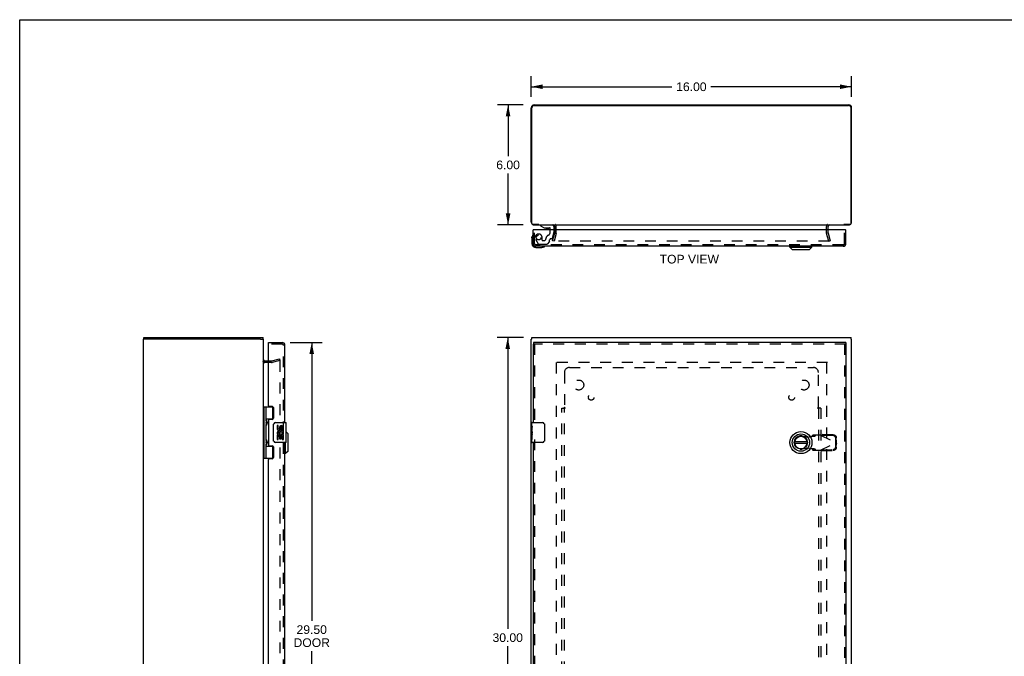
# Model space of a CAD drawing. Header units: inches. Extents: x 0 to 98.3, y 0 to 63.6.
# Tile 2 of 3: x 0 to 49.2, y 31.8 to 63.6. Entities that reach past the tile are written whole.
import ezdxf

# ---------------------------------------------------------------- set-up
doc = ezdxf.new("R2010")
doc.units = ezdxf.units.IN
doc.header["$LTSCALE"] = 5.409091
doc.header["$MEASUREMENT"] = 0
doc.linetypes.add('HIDDEN', pattern=[0.2, 0.1, -0.1])
doc.layers.get('0').update_dxf_attribs({"linetype": 'CONTINUOUS'})
for name, color, linetype in [('DEFAULT_2', 8, 'HIDDEN'), ('DIMENSIONS', 7, 'CONTINUOUS'), ('DOOR_ASSEMBLY', 7, 'CONTINUOUS'), ('SUBPANEL', 7, 'CONTINUOUS')]:
    doc.layers.add(name, color=color, linetype=linetype)
doc.styles.get("Standard").update_dxf_attribs({"font": 'arial.ttf'})
doc.dimstyles.new('DIMSTYLE_1', dxfattribs={"dimtxt": 0.433884, "dimasz": 0.578512, "dimexe": 0.09, "dimexo": 0.07, "dimgap": 0.0375, "dimtad": 0, "dimtih": 1, "dimtoh": 1, "dimzin": 4, "dimdsep": 46, "dimtxsty": 'Standard', "dimblk": '_FILLED', "dimblk1": '_FILLED', "dimblk2": '_FILLED', "dimcen": 0.09, "dimadec": 3, "dimazin": 1, "dimtfac": 1, "dimtdec": 3, "dimtofl": 0, "dimtmove": 0, "dimatfit": 3, "dimldrblk": '_FILLED', "dimfxl": 0, "dimtolj": 1, "dimtzin": 4, "dimarcsym": 0})

# ---------------------------------------------------------------- blocks, each defined once
blk = doc.blocks.new('_FILLED')
at = {"color": 0, "linetype": 'ByBlock'}
blk.add_solid([(0, 0), (-1, 0.2), (-1, -0.2)], dxfattribs=at)
blk = doc.blocks.new('*D1')
at = {"layer": 'DIMENSIONS', "color": 2, "linetype": 'Continuous'}
for p, q in [((25.546, 59.783), (25.546, 60.806)), ((41.546, 59.783), (41.546, 60.806)), ((25.546, 60.285), (32.571, 60.285)), ((41.546, 60.285), (34.521, 60.285))]:
    blk.add_line(p, q, dxfattribs=at)
at = {"layer": 'DIMENSIONS', "color": 2, "linetype": 'Continuous', "xscale": 0.5785123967, "yscale": 0.5785123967, "zscale": 0.5785123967, "rotation": 180}
blk.add_blockref('_FILLED', (25.546, 60.285), dxfattribs=at)
at = {"layer": 'DIMENSIONS', "color": 2, "linetype": 'Continuous', "xscale": 0.5785123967, "yscale": 0.5785123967, "zscale": 0.5785123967}
blk.add_blockref('_FILLED', (41.546, 60.285), dxfattribs=at)
at = {"layer": 'DIMENSIONS', "color": 2, "linetype": 'Continuous', "insert": (33.546, 60.502), "char_height": 0.4339, "width": 1.51618, "attachment_point": 2, "line_spacing_factor": 0.9}
blk.add_mtext('16.00', dxfattribs=at)
blk = doc.blocks.new('*D2')
at = {"layer": 'DIMENSIONS', "color": 2, "linetype": 'Continuous'}
for p, q in [((25.156, 47.752), (23.853, 47.752)), ((24.374, 47.752), (24.374, 33.186)), ((24.374, 17.752), (24.374, 32.318)), ((25.156, 17.752), (23.853, 17.752))]:
    blk.add_line(p, q, dxfattribs=at)
at = {"layer": 'DIMENSIONS', "color": 2, "linetype": 'Continuous', "xscale": 0.5785123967, "yscale": 0.5785123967, "zscale": 0.5785123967}
for p, rotation in [((24.374, 47.752), 90), ((24.374, 17.752), 270)]:
    blk.add_blockref('_FILLED', p, dxfattribs=dict(at, rotation=rotation))
at = {"layer": 'DIMENSIONS', "color": 2, "linetype": 'Continuous', "insert": (24.374, 32.969), "char_height": 0.4339, "width": 1.51618, "attachment_point": 2, "line_spacing_factor": 0.9}
blk.add_mtext('30.00', dxfattribs=at)
blk = doc.blocks.new('*D3')
at = {"layer": 'DIMENSIONS', "color": 2, "linetype": 'Continuous'}
for p, q in [((25.141, 59.378), (23.87, 59.378)), ((24.391, 59.378), (24.391, 56.812)), ((24.391, 53.378), (24.391, 55.944)), ((25.141, 53.378), (23.87, 53.378))]:
    blk.add_line(p, q, dxfattribs=at)
at = {"layer": 'DIMENSIONS', "color": 2, "linetype": 'Continuous', "xscale": 0.5785123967, "yscale": 0.5785123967, "zscale": 0.5785123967}
for p, rotation in [((24.391, 59.378), 90), ((24.391, 53.378), 270)]:
    blk.add_blockref('_FILLED', p, dxfattribs=dict(at, rotation=rotation))
at = {"layer": 'DIMENSIONS', "color": 2, "linetype": 'Continuous', "insert": (24.391, 56.595), "char_height": 0.4339, "width": 1.17907, "attachment_point": 2, "line_spacing_factor": 0.9}
blk.add_mtext('6.00', dxfattribs=at)
blk = doc.blocks.new('*D4')
at = {"layer": 'DIMENSIONS', "color": 2, "linetype": 'Continuous'}
for p, q in [((13.514, 47.502), (15.105, 47.502)), ((14.585, 47.502), (14.585, 33.587)), ((14.585, 18.002), (14.585, 32.068)), ((13.514, 18.002), (15.105, 18.002))]:
    blk.add_line(p, q, dxfattribs=at)
at = {"layer": 'DIMENSIONS', "color": 2, "linetype": 'Continuous', "xscale": 0.5785123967, "yscale": 0.5785123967, "zscale": 0.5785123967}
for p, rotation in [((14.585, 47.502), 90), ((14.585, 18.002), 270)]:
    blk.add_blockref('_FILLED', p, dxfattribs=dict(at, rotation=rotation))
at = {"layer": 'DIMENSIONS', "color": 2, "linetype": 'Continuous', "insert": (14.585, 33.37), "char_height": 0.4339, "width": 1.81618, "attachment_point": 2, "line_spacing_factor": 0.9}
blk.add_mtext('29.50\\PDOOR', dxfattribs=at)

msp = doc.modelspace()

# ---------------------------------------------------------------- linework, layer by layer
at = {"color": 7, "linetype": 'Continuous'}
for p, q in [((0, 0), (0, 63.636)), ((0, 63.636), (98.347, 63.636)), ((25.917, 53.398), (25.917, 53.378)), ((41.175, 53.378), (41.175, 53.398)), ((6.206, 47.677), (6.206, 47.752)), ((12.156, 47.677), (12.156, 47.752)), ((25.571, 47.677), (25.571, 47.752)), ((41.521, 47.677), (41.521, 47.752)), ((6.331, 47.677), (6.176, 47.677)), ((12.021, 47.677), (12.176, 47.677)), ((25.571, 47.677), (25.546, 47.677)), ((41.521, 47.677), (41.546, 47.677))]:
    msp.add_line(p, q, dxfattribs=at)
at = {"color": 3, "linetype": 'Continuous'}
for p, q in [((25.546, 53.523), (25.546, 59.233)), ((25.571, 53.458), (25.571, 59.223)), ((25.691, 59.378), (41.401, 59.378)), ((25.696, 59.348), (41.396, 59.348)), ((41.521, 53.458), (41.521, 59.223)), ((41.546, 53.523), (41.546, 59.233)), ((25.925, 53.398), (25.631, 53.398)), ((25.691, 53.378), (41.401, 53.378)), ((26.721, 53.135), (26.721, 53.308)), ((40.371, 53.135), (40.371, 53.308)), ((41.461, 53.398), (41.167, 53.398)), ((6.206, 47.752), (12.156, 47.752)), ((25.571, 47.752), (41.521, 47.752)), ((6.176, 17.827), (6.176, 47.677)), ((12.021, 47.677), (6.331, 47.677)), ((12.176, 17.827), (12.176, 47.677)), ((25.546, 17.827), (25.546, 47.677)), ((41.546, 17.827), (41.546, 47.677)), ((12.419, 46.577), (12.246, 46.577))]:
    msp.add_line(p, q, dxfattribs=at)
for centre, radius, start, end in [((25.691, 59.233), 0.145, 90, 180), ((25.696, 59.223), 0.125, 90, 180), ((41.396, 59.223), 0.125, 0, 90), ((41.401, 59.233), 0.145, 0, 90), ((25.691, 53.523), 0.145, 180, 217.0762), ((25.631, 53.458), 0.06, 180, 270), ((25.691, 53.523), 0.145, 237.5476, 270), ((26.651, 53.308), 0.07, 0, 90), ((40.441, 53.308), 0.07, 90, 180), ((41.401, 53.523), 0.145, 270, 302.4524), ((41.461, 53.458), 0.06, 270, 360), ((41.401, 53.523), 0.145, 322.9238, 360), ((12.246, 46.647), 0.07, 180, 270)]:
    msp.add_arc(centre, radius, start, end, dxfattribs=at)
at = {"layer": 'DEFAULT_2', "color": 8, "linetype": 'HIDDEN'}
for p, q in [((26.721, 52.979), (26.721, 53.135)), ((26.796, 52.979), (26.796, 53.308)), ((40.296, 52.979), (40.296, 53.308)), ((40.371, 52.979), (40.371, 53.135)), ((26.617, 52.585), (26.72, 52.969)), ((26.792, 52.95), (26.689, 52.565)), ((40.403, 52.565), (40.3, 52.95)), ((40.373, 52.969), (40.476, 52.585)), ((26.689, 52.565), (26.617, 52.585)), ((40.429, 52.565), (26.664, 52.565)), ((40.403, 52.565), (40.476, 52.585)), ((12.575, 46.502), (12.246, 46.502)), ((12.575, 46.577), (12.419, 46.577)), ((12.585, 46.579), (12.969, 46.682)), ((12.989, 46.609), (12.604, 46.506)), ((12.969, 46.682), (12.989, 46.609)), ((12.989, 46.577), (12.989, 18.928)), ((40.351, 46.502), (26.741, 46.502)), ((26.796, 46.499), (26.796, 19.005)), ((40.296, 46.499), (40.296, 19.005))]:
    msp.add_line(p, q, dxfattribs=at)
for points in [[(12.969, 46.597), (12.968, 46.597), (12.966, 46.596), (12.965, 46.596)], [(12.973, 46.596), (12.971, 46.597), (12.97, 46.597), (12.969, 46.597)], [(12.973, 46.596), (12.975, 46.596), (12.977, 46.595), (12.978, 46.594), (12.98, 46.594), (12.981, 46.592), (12.982, 46.591), (12.984, 46.59), (12.985, 46.589), (12.986, 46.587), (12.987, 46.585), (12.987, 46.584), (12.988, 46.582), (12.988, 46.58), (12.989, 46.579), (12.989, 46.577)]]:
    msp.add_lwpolyline(points, dxfattribs=at)
for centre, radius, start, end in [((26.651, 53.308), 0.145, 0, 43.5261), ((40.441, 53.308), 0.145, 136.4739, 180), ((26.681, 52.979), 0.04, 345, 360), ((26.681, 52.979), 0.115, 345, 360), ((40.411, 52.979), 0.115, 180, 195), ((40.411, 52.979), 0.04, 180, 195), ((12.246, 46.647), 0.145, 222.9858, 270), ((12.575, 46.617), 0.04, 270, 285), ((12.575, 46.617), 0.115, 270, 285)]:
    msp.add_arc(centre, radius, start, end, dxfattribs=at)
at = {"layer": 'DOOR_ASSEMBLY', "color": 3, "linetype": 'Continuous'}
for p, q in [((25.641, 52.445), (25.641, 53.135)), ((41.238, 53.135), (25.669, 53.135)), ((41.266, 52.445), (41.266, 53.135)), ((41.131, 52.31), (25.776, 52.31)), ((12.419, 47.502), (13.109, 47.502)), ((12.419, 44.344), (12.419, 47.412)), ((13.244, 43.502), (13.244, 47.367)), ((25.641, 47.427), (25.641, 43.502)), ((41.253, 47.502), (25.654, 47.502)), ((41.266, 47.427), (41.266, 18.077)), ((12.45, 44.313), (12.606, 44.313)), ((12.669, 44.25), (12.669, 43.723)), ((12.419, 43.629), (12.419, 42.376)), ((12.606, 43.66), (12.45, 43.66)), ((12.45, 42.345), (12.606, 42.345)), ((13.244, 23.002), (13.244, 42.502)), ((25.641, 42.502), (25.641, 23.002)), ((12.669, 42.282), (12.669, 41.755)), ((12.419, 23.844), (12.419, 41.661)), ((12.606, 41.692), (12.45, 41.692))]:
    msp.add_line(p, q, dxfattribs=at)
at = {"layer": 'DOOR_ASSEMBLY', "color": 7, "linetype": 'Continuous'}
for p, q in [((25.669, 53.135), (25.641, 53.135)), ((26.015, 53.378), (26.015, 53.338)), ((26.015, 53.338), (26.185, 53.24)), ((26.185, 53.24), (26.467, 53.24)), ((26.279, 53.223), (26.419, 53.223)), ((26.499, 53.135), (26.499, 53.208)), ((26.684, 53.299), (26.684, 53.135)), ((41.238, 53.135), (41.266, 53.135)), ((25.581, 52.739), (25.584, 52.777)), ((25.581, 52.739), (25.581, 52.45)), ((25.781, 52.25), (26.071, 52.25)), ((26.109, 52.253), (26.071, 52.25)), ((38.465, 52.27), (38.465, 52.31)), ((38.465, 52.27), (39.567, 52.27)), ((38.583, 52.152), (38.465, 52.27)), ((38.583, 52.152), (39.449, 52.152)), ((39.449, 52.152), (39.567, 52.27)), ((39.567, 52.27), (39.567, 52.31)), ((12.419, 47.427), (12.419, 47.502)), ((12.434, 47.427), (12.419, 47.427)), ((25.641, 47.427), (25.654, 47.427)), ((25.654, 47.502), (25.654, 47.427)), ((41.253, 47.502), (41.253, 47.427)), ((41.266, 47.427), (41.253, 47.427)), ((12.176, 44.282), (12.66, 44.282)), ((12.216, 41.723), (12.216, 44.282)), ((12.314, 43.585), (12.314, 44.282)), ((12.629, 44.282), (12.629, 43.691)), ((12.314, 43.691), (12.661, 43.691)), ((12.314, 42.601), (12.314, 43.404)), ((12.328, 43.402), (12.327, 43.399)), ((12.33, 43.406), (12.328, 43.402)), ((12.329, 43.585), (12.33, 43.581)), ((12.33, 43.581), (12.337, 43.565)), ((12.333, 43.414), (12.33, 43.406)), ((12.331, 43.565), (12.331, 43.564)), ((12.331, 43.424), (12.331, 43.564)), ((12.331, 43.424), (12.331, 43.423)), ((12.335, 43.42), (12.333, 43.414)), ((12.338, 43.426), (12.335, 43.42)), ((12.337, 43.565), (12.339, 43.561)), ((12.339, 43.43), (12.338, 43.426)), ((12.341, 43.434), (12.339, 43.43)), ((12.343, 43.438), (12.341, 43.434)), ((12.603, 43.682), (12.603, 43.66)), ((12.603, 43.682), (12.654, 43.682)), ((12.679, 42.602), (12.679, 43.402)), ((12.779, 43.502), (13.289, 43.502)), ((12.854, 43.348), (12.854, 43.212)), ((12.917, 43.348), (12.854, 43.348)), ((12.917, 43.212), (12.917, 43.348)), ((12.982, 43.274), (12.982, 43.205)), ((13.167, 43.117), (13.167, 43.274)), ((13.304, 42.517), (13.304, 43.487)), ((25.581, 43.343), (25.581, 43.487)), ((25.581, 43.087), (25.581, 43.34)), ((25.59, 43.285), (25.581, 43.285)), ((25.591, 43.117), (25.591, 43.274)), ((25.596, 43.502), (26.106, 43.502)), ((26.206, 43.402), (26.206, 42.602)), ((12.854, 42.887), (12.854, 42.656)), ((12.873, 42.887), (12.854, 42.887)), ((12.907, 42.887), (12.934, 42.906)), ((12.907, 42.887), (13.167, 42.887)), ((12.917, 42.656), (12.917, 42.824)), ((12.917, 42.824), (12.982, 42.824)), ((12.982, 42.824), (12.982, 42.688)), ((13.043, 43.212), (13.043, 43.254)), ((13.043, 42.688), (13.043, 42.824)), ((13.043, 42.824), (13.106, 42.824)), ((13.098, 42.923), (13.156, 42.898)), ((13.106, 43.117), (13.106, 43.254)), ((13.106, 43.117), (13.167, 43.117)), ((13.106, 42.656), (13.106, 42.824)), ((13.167, 42.934), (13.167, 42.987)), ((13.167, 42.656), (13.167, 42.887)), ((13.402, 42.935), (13.304, 43.032)), ((13.402, 42.069), (13.402, 42.935)), ((25.581, 43.117), (25.591, 43.117)), ((25.581, 42.517), (25.581, 43.085)), ((25.584, 43.055), (25.581, 43.055)), ((25.581, 42.923), (25.591, 42.923)), ((25.581, 42.887), (25.591, 42.887)), ((25.581, 42.824), (25.591, 42.824)), ((25.591, 42.934), (25.591, 42.987)), ((25.591, 42.656), (25.591, 42.887)), ((12.314, 41.723), (12.314, 42.42)), ((12.314, 42.313), (12.661, 42.313)), ((12.328, 42.418), (12.327, 42.415)), ((12.33, 42.422), (12.328, 42.418)), ((12.329, 42.601), (12.33, 42.597)), ((12.33, 42.597), (12.337, 42.581)), ((12.333, 42.429), (12.33, 42.422)), ((12.331, 42.581), (12.331, 42.58)), ((12.331, 42.44), (12.331, 42.58)), ((12.331, 42.44), (12.331, 42.439)), ((12.335, 42.435), (12.333, 42.429)), ((12.338, 42.442), (12.335, 42.435)), ((12.337, 42.581), (12.339, 42.577)), ((12.339, 42.446), (12.338, 42.442)), ((12.339, 42.577), (12.34, 42.572)), ((12.341, 42.45), (12.339, 42.446)), ((12.343, 42.454), (12.341, 42.45)), ((12.603, 42.345), (12.603, 42.322)), ((12.654, 42.322), (12.603, 42.322)), ((12.629, 42.313), (12.629, 41.723)), ((13.289, 42.502), (12.779, 42.502)), ((12.854, 42.656), (12.917, 42.656)), ((12.982, 42.688), (13.043, 42.688)), ((13.106, 42.656), (13.167, 42.656)), ((13.283, 41.951), (13.283, 42.502)), ((25.581, 42.656), (25.591, 42.656)), ((26.106, 42.502), (25.596, 42.502)), ((39.328, 42.541), (38.703, 42.541)), ((39.328, 42.462), (38.703, 42.462)), ((13.283, 41.951), (13.244, 41.951)), ((13.402, 42.069), (13.283, 41.951)), ((12.176, 41.723), (12.66, 41.723))]:
    msp.add_line(p, q, dxfattribs=at)
at = {"layer": 'DOOR_ASSEMBLY', "color": 8, "linetype": 'HIDDEN'}
for p, q in [((25.716, 52.445), (25.716, 53.135)), ((26.015, 53.378), (26.605, 53.378)), ((26.499, 53.027), (26.499, 53.135)), ((26.684, 53.135), (26.684, 53.004)), ((41.191, 52.445), (41.191, 53.135)), ((25.763, 52.659), (25.893, 52.433)), ((26.093, 52.614), (26.093, 52.748)), ((26.467, 52.557), (26.467, 52.63)), ((26.58, 52.689), (26.527, 52.689)), ((26.61, 52.712), (26.68, 52.972)), ((41.131, 52.385), (25.776, 52.385)), ((25.928, 52.413), (26.313, 52.413)), ((26.109, 52.599), (26.193, 52.599)), ((26.463, 52.546), (26.342, 52.425)), ((13.109, 47.427), (12.434, 47.427)), ((13.169, 18.137), (13.169, 47.367)), ((41.253, 47.427), (25.654, 47.427)), ((25.716, 47.427), (25.716, 43.347)), ((41.191, 47.427), (41.191, 18.077)), ((39.076, 42.831), (39.37, 42.777)), ((39.37, 42.777), (39.567, 42.815)), ((39.612, 42.876), (39.571, 42.83)), ((39.571, 42.83), (39.726, 42.83)), ((39.986, 42.876), (39.612, 42.876)), ((39.726, 42.83), (39.767, 42.876)), ((39.986, 42.876), (40.774, 42.502)), ((40.014, 42.862), (40.034, 42.904)), ((40.605, 42.852), (40.014, 42.862)), ((40.625, 42.894), (40.034, 42.904)), ((25.716, 42.657), (25.716, 22.847)), ((39.986, 42.128), (40.774, 42.502)), ((40.767, 42.505), (40.764, 42.698)), ((40.764, 42.306), (40.767, 42.499)), ((40.787, 42.546), (40.767, 42.505)), ((40.767, 42.499), (40.787, 42.457)), ((40.778, 42.517), (40.774, 42.502)), ((40.774, 42.502), (40.778, 42.487)), ((40.787, 42.546), (40.784, 42.739)), ((40.784, 42.264), (40.787, 42.457)), ((40.787, 42.546), (40.785, 42.539)), ((39.37, 42.226), (39.076, 42.172)), ((39.567, 42.188), (39.37, 42.226)), ((39.726, 42.174), (39.571, 42.174)), ((39.571, 42.174), (39.612, 42.128)), ((39.612, 42.128), (39.986, 42.128)), ((39.767, 42.128), (39.726, 42.174)), ((40.014, 42.141), (40.605, 42.151)), ((40.034, 42.1), (40.014, 42.141)), ((40.034, 42.1), (40.625, 42.11))]:
    msp.add_line(p, q, dxfattribs=at)
at = {"layer": 'DOOR_ASSEMBLY', "color": 7, "linetype": 'Continuous'}
for points in [[(12.314, 43.64), (12.314, 43.639), (12.314, 43.638), (12.314, 43.637), (12.314, 43.636), (12.314, 43.635), (12.314, 43.634), (12.314, 43.633), (12.314, 43.632), (12.315, 43.631), (12.315, 43.63), (12.315, 43.629), (12.315, 43.628), (12.315, 43.627), (12.316, 43.626), (12.316, 43.624), (12.316, 43.623), (12.316, 43.622), (12.317, 43.621), (12.317, 43.619), (12.317, 43.618), (12.318, 43.617), (12.318, 43.615), (12.318, 43.614), (12.319, 43.613), (12.319, 43.611), (12.32, 43.61), (12.32, 43.608), (12.321, 43.607), (12.321, 43.605), (12.322, 43.604), (12.322, 43.602)], [(12.322, 43.386), (12.322, 43.385), (12.321, 43.383), (12.321, 43.382), (12.32, 43.38), (12.32, 43.379), (12.319, 43.378), (12.319, 43.376), (12.318, 43.375), (12.318, 43.373), (12.318, 43.372), (12.317, 43.371), (12.317, 43.369), (12.317, 43.368), (12.316, 43.367), (12.316, 43.366), (12.316, 43.364), (12.316, 43.363), (12.315, 43.362), (12.315, 43.361), (12.315, 43.36), (12.315, 43.359), (12.315, 43.358), (12.314, 43.357), (12.314, 43.356), (12.314, 43.355), (12.314, 43.354), (12.314, 43.353), (12.314, 43.352), (12.314, 43.351), (12.314, 43.35), (12.314, 43.349)], [(12.327, 43.589), (12.327, 43.589), (12.329, 43.585)], [(12.339, 43.561), (12.34, 43.557), (12.341, 43.554)], [(12.341, 43.554), (12.343, 43.55), (12.343, 43.548), (12.344, 43.546), (12.345, 43.544), (12.346, 43.542), (12.346, 43.54), (12.347, 43.538), (12.348, 43.537), (12.348, 43.535), (12.349, 43.533), (12.349, 43.531), (12.35, 43.529), (12.35, 43.528), (12.351, 43.526), (12.351, 43.524), (12.352, 43.523), (12.352, 43.521), (12.352, 43.52), (12.353, 43.518), (12.353, 43.517), (12.353, 43.515), (12.354, 43.514), (12.354, 43.513), (12.354, 43.511), (12.354, 43.51), (12.355, 43.508), (12.355, 43.507), (12.355, 43.506), (12.355, 43.504), (12.355, 43.503), (12.355, 43.502), (12.355, 43.501), (12.355, 43.499), (12.355, 43.498), (12.355, 43.497), (12.355, 43.496), (12.355, 43.494), (12.355, 43.493), (12.355, 43.492), (12.355, 43.491), (12.355, 43.489), (12.355, 43.488), (12.355, 43.487), (12.355, 43.486), (12.355, 43.484), (12.355, 43.483), (12.355, 43.482), (12.355, 43.48), (12.354, 43.479), (12.354, 43.478), (12.354, 43.476), (12.354, 43.475), (12.353, 43.473), (12.353, 43.472), (12.353, 43.471), (12.352, 43.469), (12.352, 43.467), (12.352, 43.466), (12.351, 43.464), (12.351, 43.463), (12.35, 43.461), (12.35, 43.459), (12.349, 43.458), (12.349, 43.456), (12.348, 43.454), (12.348, 43.452), (12.347, 43.45), (12.346, 43.448), (12.346, 43.447), (12.345, 43.445), (12.344, 43.443), (12.343, 43.44), (12.343, 43.438)], [(12.679, 43.402), (12.679, 43.409), (12.68, 43.415), (12.681, 43.421), (12.682, 43.427), (12.684, 43.433), (12.686, 43.438)], [(25.581, 43.343), (25.581, 43.34), (25.582, 43.336), (25.583, 43.33), (25.584, 43.324), (25.585, 43.317), (25.587, 43.31), (25.588, 43.301), (25.589, 43.293), (25.59, 43.284), (25.591, 43.274)], [(26.2, 43.438), (26.202, 43.433), (26.203, 43.427), (26.204, 43.421), (26.205, 43.415), (26.206, 43.409), (26.206, 43.402)], [(25.581, 43.087), (25.581, 43.08), (25.582, 43.072), (25.583, 43.064), (25.584, 43.056), (25.585, 43.047), (25.586, 43.038), (25.587, 43.029), (25.588, 43.02), (25.589, 43.011), (25.59, 43.002), (25.591, 42.994), (25.591, 42.987)], [(25.591, 42.934), (25.591, 42.928), (25.59, 42.921), (25.59, 42.915), (25.589, 42.909), (25.589, 42.904), (25.588, 42.898)], [(12.314, 42.656), (12.314, 42.655), (12.314, 42.654), (12.314, 42.653), (12.314, 42.652), (12.314, 42.651), (12.314, 42.65), (12.314, 42.649), (12.314, 42.648), (12.315, 42.647), (12.315, 42.646), (12.315, 42.645), (12.315, 42.644), (12.315, 42.642), (12.316, 42.641), (12.316, 42.64), (12.316, 42.639), (12.316, 42.638), (12.317, 42.636), (12.317, 42.635), (12.317, 42.634), (12.318, 42.633), (12.318, 42.631), (12.318, 42.63), (12.319, 42.628), (12.319, 42.627), (12.32, 42.626), (12.32, 42.624), (12.321, 42.623), (12.321, 42.621), (12.322, 42.619), (12.322, 42.618)], [(12.322, 42.402), (12.322, 42.401), (12.321, 42.399), (12.321, 42.398), (12.32, 42.396), (12.32, 42.395), (12.319, 42.393), (12.319, 42.392), (12.318, 42.39), (12.318, 42.389), (12.318, 42.388), (12.317, 42.386), (12.317, 42.385), (12.317, 42.384), (12.316, 42.383), (12.316, 42.381), (12.316, 42.38), (12.316, 42.379), (12.315, 42.378), (12.315, 42.377), (12.315, 42.376), (12.315, 42.374), (12.315, 42.373), (12.314, 42.372), (12.314, 42.371), (12.314, 42.37), (12.314, 42.369), (12.314, 42.368), (12.314, 42.367), (12.314, 42.366), (12.314, 42.365), (12.314, 42.365)], [(12.327, 42.605), (12.327, 42.604), (12.329, 42.601)], [(12.34, 42.572), (12.342, 42.568), (12.343, 42.566), (12.343, 42.564), (12.344, 42.562), (12.345, 42.56), (12.346, 42.558), (12.346, 42.556), (12.347, 42.554), (12.348, 42.552), (12.348, 42.55), (12.349, 42.549), (12.349, 42.547), (12.35, 42.545), (12.35, 42.543), (12.351, 42.542), (12.351, 42.54), (12.352, 42.539), (12.352, 42.537), (12.352, 42.535), (12.353, 42.534), (12.353, 42.533), (12.353, 42.531), (12.354, 42.53), (12.354, 42.528), (12.354, 42.527), (12.354, 42.526), (12.355, 42.524), (12.355, 42.523), (12.355, 42.522), (12.355, 42.52), (12.355, 42.519), (12.355, 42.518), (12.355, 42.516), (12.355, 42.515), (12.355, 42.514), (12.355, 42.513), (12.355, 42.511), (12.355, 42.51), (12.355, 42.509), (12.355, 42.508), (12.355, 42.506), (12.355, 42.505), (12.355, 42.504), (12.355, 42.503), (12.355, 42.501), (12.355, 42.5), (12.355, 42.499), (12.355, 42.497), (12.355, 42.496), (12.354, 42.495), (12.354, 42.493), (12.354, 42.492), (12.354, 42.491), (12.353, 42.489), (12.353, 42.488), (12.353, 42.486), (12.352, 42.485), (12.352, 42.483), (12.352, 42.482), (12.351, 42.48), (12.351, 42.478), (12.35, 42.477), (12.35, 42.475), (12.349, 42.473), (12.349, 42.472), (12.348, 42.47), (12.348, 42.468), (12.347, 42.466), (12.346, 42.464), (12.346, 42.462), (12.345, 42.46), (12.344, 42.458), (12.343, 42.456), (12.343, 42.454)], [(12.686, 42.566), (12.684, 42.572), (12.682, 42.578), (12.681, 42.584), (12.68, 42.59), (12.679, 42.596), (12.679, 42.602)], [(26.206, 42.602), (26.206, 42.596), (26.205, 42.59), (26.204, 42.584), (26.203, 42.578), (26.202, 42.572), (26.2, 42.566)]]:
    msp.add_lwpolyline(points, dxfattribs=at)
at = {"layer": 'DOOR_ASSEMBLY', "color": 8, "linetype": 'HIDDEN'}
for points in [[(39.571, 42.83), (39.571, 42.827), (39.57, 42.825), (39.569, 42.822), (39.569, 42.82), (39.568, 42.818), (39.567, 42.815)], [(39.567, 42.815), (39.583, 42.816), (39.599, 42.817), (39.614, 42.818), (39.63, 42.819), (39.644, 42.82), (39.658, 42.821), (39.671, 42.822), (39.682, 42.823), (39.693, 42.824), (39.703, 42.826), (39.711, 42.827), (39.717, 42.828), (39.722, 42.829), (39.726, 42.83)], [(39.986, 42.876), (39.994, 42.881), (40.002, 42.885), (40.01, 42.89), (40.018, 42.895), (40.026, 42.899), (40.034, 42.904)], [(40.764, 42.698), (40.763, 42.713), (40.76, 42.727), (40.756, 42.742), (40.751, 42.756), (40.744, 42.77), (40.736, 42.783), (40.727, 42.795), (40.716, 42.806), (40.705, 42.816), (40.692, 42.825), (40.679, 42.833), (40.665, 42.84), (40.65, 42.845), (40.636, 42.849), (40.62, 42.851), (40.605, 42.852)], [(40.625, 42.894), (40.64, 42.893), (40.655, 42.89), (40.67, 42.886), (40.685, 42.881), (40.699, 42.875), (40.712, 42.867), (40.724, 42.858), (40.736, 42.847), (40.746, 42.836), (40.756, 42.824), (40.764, 42.811), (40.771, 42.798), (40.776, 42.784), (40.78, 42.769), (40.783, 42.754), (40.784, 42.739)], [(40.605, 42.151), (40.62, 42.152), (40.636, 42.155), (40.65, 42.159), (40.665, 42.164), (40.679, 42.17), (40.692, 42.178), (40.705, 42.187), (40.716, 42.198), (40.727, 42.209), (40.736, 42.221), (40.744, 42.234), (40.751, 42.247), (40.756, 42.261), (40.76, 42.276), (40.763, 42.291), (40.764, 42.306)], [(40.785, 42.539), (40.78, 42.524), (40.778, 42.517)], [(40.778, 42.487), (40.783, 42.472), (40.785, 42.464), (40.787, 42.457)], [(39.567, 42.188), (39.568, 42.186), (39.569, 42.183), (39.569, 42.181), (39.57, 42.179), (39.571, 42.176), (39.571, 42.174)], [(39.726, 42.174), (39.722, 42.175), (39.717, 42.176), (39.711, 42.177), (39.703, 42.178), (39.693, 42.179), (39.682, 42.18), (39.671, 42.181), (39.658, 42.182), (39.644, 42.183), (39.63, 42.184), (39.614, 42.185), (39.599, 42.186), (39.583, 42.187), (39.567, 42.188)], [(40.034, 42.1), (40.026, 42.104), (40.018, 42.109), (40.01, 42.113), (40.002, 42.118), (39.994, 42.123), (39.986, 42.128)], [(40.784, 42.264), (40.783, 42.249), (40.78, 42.234), (40.776, 42.22), (40.771, 42.206), (40.764, 42.192), (40.756, 42.179), (40.746, 42.167), (40.736, 42.156), (40.724, 42.146), (40.712, 42.137), (40.699, 42.129), (40.685, 42.122), (40.67, 42.117), (40.655, 42.113), (40.64, 42.111), (40.625, 42.11)]]:
    msp.add_lwpolyline(points, dxfattribs=at)
msp.add_circle((25.916, 52.748), 0.117, dxfattribs=at)
at = {"layer": 'DOOR_ASSEMBLY', "color": 7, "linetype": 'Continuous'}
for radius in [0.551, 0.433, 0.329, 0.317]:
    msp.add_circle((39.016, 42.502), radius, dxfattribs=at)
for centre, radius, start, end in [((26.279, 53.313), 0.09, 234.5318, 270), ((26.419, 53.313), 0.09, 270, 305.2253), ((26.467, 53.208), 0.0317, 0, 90), ((26.605, 53.299), 0.0787, 0, 90), ((25.831, 52.739), 0.25, 149.1101, 180), ((25.63, 52.86), 0.015, 96.3796, 149.1101), ((25.626, 52.86), 0.015, 0, 83.6204), ((25.781, 52.45), 0.2, 180, 270), ((26.071, 52.5), 0.25, 270, 300.8899), ((26.191, 52.295), 0.015, 6.3796, 90), ((26.191, 52.298), 0.015, 300.8899, 353.6204), ((12.241, 43.564), 0.09, 0.672, 35.4682), ((12.241, 43.424), 0.09, 324.5318, 359.328), ((12.779, 43.402), 0.1, 90, 158.8004), ((13.075, 43.254), 0.0943, 71.7267, 167.4338), ((13.074, 43.254), 0.0314, 0, 180.0485), ((13.075, 43.254), 0.0943, 12.5402, 71.701), ((13.289, 43.487), 0.015, 0, 90), ((25.596, 43.487), 0.015, 90, 180), ((26.106, 43.402), 0.1, 21.1999, 90), ((12.949, 43.212), 0.0943, 180, 360), ((13.008, 42.96), 0.154, 161.4199, 206.1963), ((13.012, 42.96), 0.157, 9.7031, 161.8791), ((13.012, 42.96), 0.157, 205.737, 207.8532), ((12.949, 43.212), 0.0314, 180, 261.2295), ((13.012, 42.96), 0.0943, 336.5966, 215.1122), ((12.948, 43.217), 0.0362, 263.4285, 341.7628), ((13.012, 42.96), 0.157, 336.5966, 350.2969), ((39.016, 42.502), 0.315, 10.0787, 349.9213), ((12.241, 42.58), 0.09, 0.672, 35.4682), ((12.241, 42.44), 0.09, 324.5318, 359.328), ((12.779, 42.602), 0.1, 201.205, 270), ((13.289, 42.517), 0.015, 270, 360), ((25.596, 42.517), 0.015, 180, 270), ((26.106, 42.602), 0.1, 270, 338.7946)]:
    msp.add_arc(centre, radius, start, end, dxfattribs=at)
at = {"layer": 'DOOR_ASSEMBLY', "color": 8, "linetype": 'HIDDEN'}
for centre, radius, start, end in [((25.916, 52.748), 0.177, 0, 210), ((26.193, 52.689), 0.09, 270, 360), ((26.467, 52.689), 0.185, 114.7322, 180), ((26.312, 53.027), 0.188, 294.7322, 360), ((26.527, 52.63), 0.0591, 90, 180), ((26.58, 52.72), 0.0312, 270, 345), ((26.559, 53.004), 0.125, 345, 360), ((25.776, 52.445), 0.06, 180, 270), ((25.928, 52.453), 0.04, 210, 270), ((26.109, 52.614), 0.0156, 180, 270), ((26.313, 52.453), 0.04, 270, 315), ((26.452, 52.557), 0.0156, 315, 360), ((41.131, 52.445), 0.06, 270, 360), ((13.109, 47.367), 0.06, 0, 90), ((39.016, 42.502), 0.335, 79.673, 280.327)]:
    msp.add_arc(centre, radius, start, end, dxfattribs=at)
at = {"layer": 'DOOR_ASSEMBLY', "color": 3, "linetype": 'Continuous'}
for centre, radius, start, end in [((25.776, 52.445), 0.135, 180, 270), ((41.131, 52.445), 0.135, 270, 360), ((12.434, 47.412), 0.015, 90, 180), ((13.109, 47.367), 0.135, 0, 90), ((12.45, 44.344), 0.031, 180, 270), ((12.606, 44.25), 0.063, 0, 90), ((12.45, 43.629), 0.031, 90, 180), ((12.606, 43.723), 0.063, 270, 360), ((12.45, 42.376), 0.031, 180, 270), ((12.606, 42.282), 0.063, 0, 90), ((12.45, 41.661), 0.031, 90, 180), ((12.606, 41.755), 0.063, 270, 360)]:
    msp.add_arc(centre, radius, start, end, dxfattribs=at)
at = {"layer": 'DOOR_ASSEMBLY', "color": 7, "linetype": 'Continuous'}
for centre, major_axis, ratio, start_param, end_param in [((12.409, 43.494), (0, 0.188), 0.57735, 1.066602, 2.074991), ((25.781, 42.92), (0.2, 0), 0.432808, 3.141593, 3.403409), ((12.409, 42.51), (0, 0.188), 0.57735, 1.066602, 2.074991)]:
    msp.add_ellipse(centre, major_axis=major_axis, ratio=ratio, start_param=start_param, end_param=end_param, dxfattribs=at)
at = {"layer": 'SUBPANEL', "color": 8, "linetype": 'HIDDEN'}
for p, q in [((27.453, 46.252), (39.64, 46.252)), ((27.203, 46.002), (27.203, 44.256)), ((39.89, 44.256), (39.89, 46.002)), ((27.2, 44.254), (27.203, 44.256)), ((27.078, 21.284), (27.078, 44.221)), ((27.078, 44.221), (27.164, 44.221)), ((27.164, 44.221), (27.243, 44.221)), ((27.203, 21.284), (27.203, 44.221)), ((39.849, 44.221), (39.929, 44.221)), ((39.871, 44.244), (39.877, 44.247)), ((39.89, 44.221), (39.89, 21.284)), ((40.015, 44.221), (39.929, 44.221)), ((40.015, 44.221), (40.015, 21.284))]:
    msp.add_line(p, q, dxfattribs=at)
for points in [[(27.218, 44.246), (27.216, 44.247), (27.214, 44.248), (27.212, 44.25), (27.21, 44.251), (27.208, 44.252), (27.207, 44.253), (27.205, 44.254), (27.204, 44.255), (27.203, 44.256)], [(39.877, 44.247), (39.879, 44.248), (39.881, 44.25), (39.883, 44.251), (39.884, 44.252), (39.886, 44.253), (39.887, 44.254), (39.889, 44.255), (39.89, 44.256)], [(39.902, 44.245), (39.9, 44.247), (39.898, 44.248), (39.897, 44.25), (39.895, 44.252), (39.894, 44.253), (39.892, 44.254), (39.89, 44.256)], [(27.164, 44.221), (27.166, 44.222), (27.167, 44.224), (27.169, 44.225), (27.171, 44.226), (27.172, 44.227), (27.174, 44.229), (27.176, 44.23), (27.177, 44.231), (27.178, 44.233), (27.18, 44.234), (27.181, 44.235), (27.183, 44.237), (27.184, 44.238), (27.189, 44.244)], [(27.189, 44.244), (27.191, 44.245), (27.193, 44.247), (27.194, 44.248), (27.196, 44.25), (27.197, 44.252), (27.199, 44.253), (27.2, 44.254)], [(27.243, 44.221), (27.243, 44.222), (27.242, 44.224), (27.242, 44.225), (27.241, 44.226), (27.24, 44.228), (27.24, 44.229), (27.239, 44.23), (27.238, 44.231), (27.237, 44.232), (27.235, 44.234), (27.234, 44.235), (27.233, 44.236), (27.231, 44.237), (27.23, 44.238), (27.228, 44.239), (27.227, 44.24), (27.225, 44.242), (27.223, 44.243), (27.221, 44.244), (27.218, 44.246)], [(39.849, 44.221), (39.85, 44.222), (39.85, 44.224), (39.851, 44.225), (39.852, 44.226), (39.852, 44.228), (39.853, 44.229), (39.854, 44.23), (39.855, 44.231), (39.856, 44.232), (39.857, 44.234), (39.858, 44.235), (39.86, 44.236), (39.861, 44.237), (39.863, 44.238), (39.864, 44.239), (39.866, 44.24), (39.868, 44.242), (39.869, 44.243), (39.871, 44.244)], [(39.909, 44.238), (39.905, 44.242), (39.902, 44.245)], [(39.929, 44.221), (39.927, 44.222), (39.925, 44.224), (39.923, 44.225), (39.922, 44.226), (39.92, 44.227), (39.919, 44.229), (39.917, 44.23), (39.916, 44.231), (39.914, 44.233), (39.913, 44.234), (39.911, 44.235), (39.91, 44.237), (39.909, 44.238)]]:
    msp.add_lwpolyline(points, dxfattribs=at)
for centre, radius in [((27.921, 45.377), 0.25), ((39.171, 45.377), 0.25), ((28.54, 44.759), 0.141), ((38.553, 44.759), 0.141)]:
    msp.add_circle(centre, radius, dxfattribs=at)
for centre, start, end in [((27.453, 46.002), 90, 180), ((39.64, 46.002), 0, 90)]:
    msp.add_arc(centre, 0.25, start, end, dxfattribs=at)

# ---------------------------------------------------------------- texts
at = {"layer": 'DIMENSIONS', "color": 2, "linetype": 'Continuous', "insert": (33.443, 51.885), "char_height": 0.4339, "width": 2.95654, "attachment_point": 2, "line_spacing_factor": 0.9}
msp.add_mtext('TOP VIEW', dxfattribs=at)

# ---------------------------------------------------------------- dimensions: what is measured, and where the dimension line sits
at = {"layer": 'DIMENSIONS', "color": 2, "linetype": 'Continuous'}
dim = msp.add_linear_dim(base=(41.546, 60.285), p1=(25.546, 60.876), p2=(41.546, 60.876), dimstyle='DIMSTYLE_1', dxfattribs=at)
dim.commit()
dim.dimension.update_dxf_attribs({"geometry": '*D1', "text_midpoint": (33.565, 60.283), "dimtype": 160})
for base, p1, p2, picture, middle in [((24.391, 53.378), (25.211, 59.378), (25.211, 53.378), '*D3', (24.388, 56.375)), ((24.374, 17.752), (25.226, 47.752), (25.226, 17.752), '*D2', (24.373, 32.75))]:
    dim = msp.add_linear_dim(base=base, p1=p1, p2=p2, angle=270, dimstyle='DIMSTYLE_1', dxfattribs=at)
    dim.commit()
    dim.dimension.update_dxf_attribs({"geometry": picture, "text_midpoint": middle, "dimtype": 160})
dim = msp.add_linear_dim(base=(14.585, 18.002), p1=(13.444, 47.502), p2=(13.444, 18.002), angle=270, text='<>\\PDOOR', dimstyle='DIMSTYLE_1', dxfattribs=at)
dim.commit()
dim.dimension.update_dxf_attribs({"geometry": '*D4', "text_midpoint": (14.585, 32.828), "dimtype": 160})

doc.saveas('drawing.dxf')
